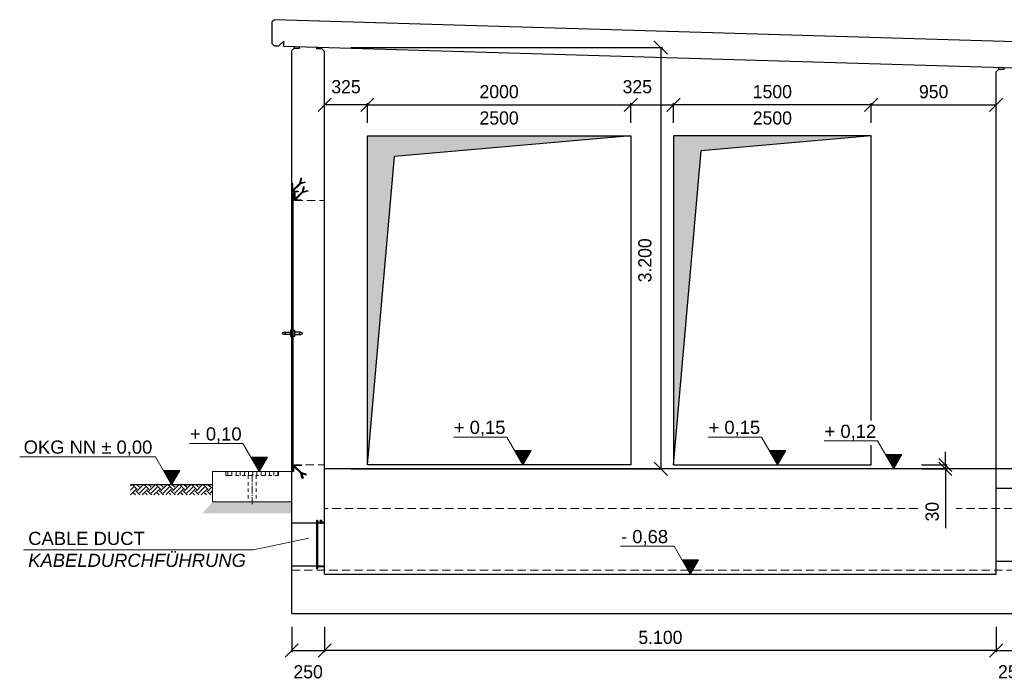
# Model space of a CAD drawing. Header units: millimetres. Extents: x -2065 to 128713, y -54195 to 32418.
# Tile 54 of 61: x 99992 to 107469, y -52146 to -47126. Entities that reach past the tile are written whole.
import ezdxf

# ---------------------------------------------------------------- set-up
doc = ezdxf.new("R2010")
doc.units = ezdxf.units.MM
for name, pattern in [('HIDDEN', [9.525, 6.35, -3.175]), ('JIS_02_1.0', [2, 1, -1]), ('MITTE2', [28.575, 19.05, -3.175, 3.175, -3.175])]:
    doc.linetypes.add(name, pattern=pattern)
doc.layers.add('Bemaßung', color=7, linetype='Continuous', lineweight=9)
doc.layers.add('Beschriftung', color=7, linetype='Continuous')
doc.layers.add('POL_Bema', color=7, linetype='Continuous')
doc.styles.add('LBB3.5M1000', font='isocp.shx', dxfattribs={"height": 3.5})
doc.dimstyles.new('DIN', dxfattribs={"dimtxt": 2.5, "dimasz": 2.5, "dimexe": 1.25, "dimexo": 0.625, "dimtad": 1, "dimtih": 1, "dimdec": 4, "dimdsep": 46, "dimlunit": 6, "dimtxsty": 'Standard', "dimcen": 2.5, "dimadec": 0, "dimazin": 0, "dimtfac": 1, "dimtdec": 4, "dimtmove": 0, "dimatfit": 3, "dimfxl": 0, "dimtvp": 1, "dimtolj": 1, "dimtzin": 0, "dimarcsym": 0})

# ---------------------------------------------------------------- blocks, each defined once
blk = doc.blocks.new('_Oblique')
at = {"layer": 'POL_Bema', "color": 0, "lineweight": -2}
blk.add_line((-0.5, -0.5), (0.5, 0.5), dxfattribs=at)
blk = doc.blocks.new('*D335')
at = {"layer": 'Bemaßung', "color": 0, "lineweight": -2, "transparency": 16777216}
for p, q in [((102507.5, -47338.1), (104872.6, -47338.1)), ((104860.1, -47338.1), (104860.1, -50539.1)), ((102507.5, -50539.1), (104872.6, -50539.1))]:
    blk.add_line(p, q, dxfattribs=at)
at = {"layer": 'DEFPOINTS', "color": 0, "transparency": 16777216}
for p in [(102307.5, -47338.1), (102307.5, -50539.1), (104860.1, -50539.1)]:
    blk.add_point(p, dxfattribs=at)
at = {"layer": 'Bemaßung', "color": 0, "lineweight": -2, "transparency": 16777216, "xscale": 100, "yscale": 100, "zscale": 100}
for p, rotation in [((104860.1, -47338.1), 90), ((104860.1, -50539.1), 270)]:
    blk.add_blockref('_Oblique', p, dxfattribs=dict(at, rotation=rotation))
at = {"layer": 'Bemaßung', "color": 0, "transparency": 16777216, "insert": (104740, -48954.6), "char_height": 100, "attachment_point": 5, "rotation": 90}
blk.add_mtext('\\A1;3.200', dxfattribs=at)
blk = doc.blocks.new('*D343')
at = {"layer": 'Bemaßung', "color": 0, "lineweight": -2, "transparency": 16777216}
for p, q in [((107021.6, -50509.1), (107021.6, -50409.1)), ((106841.3, -50509.1), (107034.1, -50509.1)), ((106841.3, -50539.1), (107034.1, -50539.1)), ((107021.6, -50509.1), (107021.6, -50539.1)), ((107021.6, -50539.1), (107021.6, -50989.1))]:
    blk.add_line(p, q, dxfattribs=at)
at = {"layer": 'DEFPOINTS', "color": 0, "transparency": 16777216}
for p in [(106641.3, -50509.1), (106641.3, -50539.1), (107021.6, -50539.1)]:
    blk.add_point(p, dxfattribs=at)
at = {"layer": 'Bemaßung', "color": 0, "lineweight": -2, "transparency": 16777216, "xscale": 100, "yscale": 100, "zscale": 100}
for p, rotation in [((107021.6, -50509.1), 270), ((107021.6, -50539.1), 90)]:
    blk.add_blockref('_Oblique', p, dxfattribs=dict(at, rotation=rotation))
at = {"layer": 'Bemaßung', "color": 0, "transparency": 16777216, "insert": (106921.6, -50864.1), "char_height": 100, "attachment_point": 5, "rotation": 90}
blk.add_mtext('\\A1;30', dxfattribs=at)
blk = doc.blocks.new('*D344')
at = {"layer": 'Bemaßung', "color": 0, "lineweight": -2, "transparency": 16777216}
for p, q in [((102632.5, -47909.1), (102632.5, -47761)), ((102632.5, -47773.5), (104632.5, -47773.5)), ((104632.5, -47909.1), (104632.5, -47761))]:
    blk.add_line(p, q, dxfattribs=at)
at = {"layer": 'DEFPOINTS', "color": 0, "transparency": 16777216}
for p in [(104632.5, -47773.5), (102632.5, -48009.1), (104632.5, -48009.1)]:
    blk.add_point(p, dxfattribs=at)
at = {"layer": 'Bemaßung', "color": 0, "lineweight": -2, "transparency": 16777216, "xscale": 100, "yscale": 100, "zscale": 100, "rotation": 180}
blk.add_blockref('_Oblique', (102632.5, -47773.5), dxfattribs=at)
at = {"layer": 'Bemaßung', "color": 0, "lineweight": -2, "transparency": 16777216, "xscale": 100, "yscale": 100, "zscale": 100}
blk.add_blockref('_Oblique', (104632.5, -47773.5), dxfattribs=at)
at = {"layer": 'Bemaßung', "color": 0, "transparency": 16777216, "char_height": 100, "attachment_point": 5}
for s, insert in [('\\A1;2000', (103632.5, -47673.5)), ('\\A1;2500', (103632.5, -47873.5))]:
    blk.add_mtext(s, dxfattribs=dict(at, insert=insert))
blk = doc.blocks.new('*D345')
at = {"layer": 'Bemaßung', "color": 0, "lineweight": -2, "transparency": 16777216}
for p, q in [((104957.5, -47909.1), (104957.5, -47761)), ((106457.5, -47773.5), (104957.5, -47773.5)), ((106457.5, -47909.1), (106457.5, -47761))]:
    blk.add_line(p, q, dxfattribs=at)
at = {"layer": 'DEFPOINTS', "color": 0, "transparency": 16777216}
for p in [(104957.5, -47773.5), (104957.5, -48009.1), (106457.5, -48009.1)]:
    blk.add_point(p, dxfattribs=at)
at = {"layer": 'Bemaßung', "color": 0, "lineweight": -2, "transparency": 16777216, "xscale": 100, "yscale": 100, "zscale": 100, "rotation": 180}
blk.add_blockref('_Oblique', (104957.5, -47773.5), dxfattribs=at)
at = {"layer": 'Bemaßung', "color": 0, "lineweight": -2, "transparency": 16777216, "xscale": 100, "yscale": 100, "zscale": 100}
blk.add_blockref('_Oblique', (106457.5, -47773.5), dxfattribs=at)
at = {"layer": 'Bemaßung', "color": 0, "transparency": 16777216, "char_height": 100, "attachment_point": 5}
for s, insert in [('\\A1;1500', (105707.5, -47673.5)), ('\\A1;2500', (105707.5, -47873.5))]:
    blk.add_mtext(s, dxfattribs=dict(at, insert=insert))
blk = doc.blocks.new('*D354')
at = {"layer": 'Bemaßung', "color": 0, "lineweight": -2, "transparency": 16777216}
for p, q in [((102057.5, -51739.1), (102057.5, -51932.1)), ((102307.5, -51739.1), (102307.5, -51932.1)), ((102057.5, -51919.6), (102307.5, -51919.6))]:
    blk.add_line(p, q, dxfattribs=at)
at = {"layer": 'DEFPOINTS', "color": 0, "transparency": 16777216}
for p in [(102057.5, -51639.1), (102307.5, -51639.1), (102307.5, -51919.6)]:
    blk.add_point(p, dxfattribs=at)
at = {"layer": 'Bemaßung', "color": 0, "lineweight": -2, "transparency": 16777216, "xscale": 100, "yscale": 100, "zscale": 100, "rotation": 180}
blk.add_blockref('_Oblique', (102057.5, -51919.6), dxfattribs=at)
at = {"layer": 'Bemaßung', "color": 0, "lineweight": -2, "transparency": 16777216, "xscale": 100, "yscale": 100, "zscale": 100}
blk.add_blockref('_Oblique', (102307.5, -51919.6), dxfattribs=at)
at = {"layer": 'Bemaßung', "color": 0, "transparency": 16777216, "insert": (102182.5, -52081.3), "char_height": 100, "attachment_point": 5}
blk.add_mtext('\\A1;250', dxfattribs=at)
blk = doc.blocks.new('*D355')
at = {"layer": 'Bemaßung', "color": 0, "lineweight": -2, "transparency": 16777216}
for p, q in [((102307.5, -51739.1), (102307.5, -51932.1)), ((107407.5, -51739.1), (107407.5, -51932.1)), ((107407.5, -51919.6), (102307.5, -51919.6))]:
    blk.add_line(p, q, dxfattribs=at)
at = {"layer": 'DEFPOINTS', "color": 0, "transparency": 16777216}
for p in [(102307.5, -51639.1), (107407.5, -51639.1), (102307.5, -51919.6)]:
    blk.add_point(p, dxfattribs=at)
at = {"layer": 'Bemaßung', "color": 0, "lineweight": -2, "transparency": 16777216, "xscale": 100, "yscale": 100, "zscale": 100, "rotation": 180}
blk.add_blockref('_Oblique', (102307.5, -51919.6), dxfattribs=at)
at = {"layer": 'Bemaßung', "color": 0, "lineweight": -2, "transparency": 16777216, "xscale": 100, "yscale": 100, "zscale": 100}
blk.add_blockref('_Oblique', (107407.5, -51919.6), dxfattribs=at)
at = {"layer": 'Bemaßung', "color": 0, "transparency": 16777216, "insert": (104857.5, -51819.6), "char_height": 100, "attachment_point": 5}
blk.add_mtext('\\A1;5.100', dxfattribs=at)
blk = doc.blocks.new('*D356')
at = {"layer": 'Bemaßung', "color": 0, "lineweight": -2, "transparency": 16777216}
for p, q in [((107407.5, -51739.1), (107407.5, -51932.1)), ((107657.5, -51739.1), (107657.5, -51932.1)), ((107407.5, -51919.6), (107657.5, -51919.6))]:
    blk.add_line(p, q, dxfattribs=at)
at = {"layer": 'DEFPOINTS', "color": 0, "transparency": 16777216}
for p in [(107407.5, -51639.1), (107657.5, -51639.1), (107657.5, -51919.6)]:
    blk.add_point(p, dxfattribs=at)
at = {"layer": 'Bemaßung', "color": 0, "lineweight": -2, "transparency": 16777216, "xscale": 100, "yscale": 100, "zscale": 100, "rotation": 180}
blk.add_blockref('_Oblique', (107407.5, -51919.6), dxfattribs=at)
at = {"layer": 'Bemaßung', "color": 0, "lineweight": -2, "transparency": 16777216, "xscale": 100, "yscale": 100, "zscale": 100}
blk.add_blockref('_Oblique', (107657.5, -51919.6), dxfattribs=at)
at = {"layer": 'Bemaßung', "color": 0, "transparency": 16777216, "insert": (107532.5, -52081.3), "char_height": 100, "attachment_point": 5}
blk.add_mtext('\\A1;250', dxfattribs=at)
blk = doc.blocks.new('*D520')
at = {"layer": 'Bemaßung', "color": 0, "lineweight": -2, "transparency": 16777216}
for p, q in [((104632.5, -47909.1), (104632.5, -47761)), ((104632.5, -47773.5), (104957.5, -47773.5)), ((104957.5, -47909.1), (104957.5, -47761))]:
    blk.add_line(p, q, dxfattribs=at)
at = {"layer": 'DEFPOINTS', "color": 0, "transparency": 16777216}
for p in [(104957.5, -47773.5), (104632.5, -48009.1), (104957.5, -48009.1)]:
    blk.add_point(p, dxfattribs=at)
at = {"layer": 'Bemaßung', "color": 0, "lineweight": -2, "transparency": 16777216, "xscale": 100, "yscale": 100, "zscale": 100, "rotation": 180}
blk.add_blockref('_Oblique', (104632.5, -47773.5), dxfattribs=at)
at = {"layer": 'Bemaßung', "color": 0, "lineweight": -2, "transparency": 16777216, "xscale": 100, "yscale": 100, "zscale": 100}
blk.add_blockref('_Oblique', (104957.5, -47773.5), dxfattribs=at)
at = {"layer": 'Bemaßung', "color": 0, "transparency": 16777216, "insert": (104682.1, -47636), "char_height": 100, "attachment_point": 5}
blk.add_mtext('\\A1;325', dxfattribs=at)
blk = doc.blocks.new('*D521')
at = {"layer": 'Bemaßung', "color": 0, "lineweight": -2, "transparency": 16777216}
for p, q in [((102307.5, -47827), (102307.5, -47761)), ((102632.5, -47773.5), (102307.5, -47773.5)), ((102632.5, -47909.1), (102632.5, -47761))]:
    blk.add_line(p, q, dxfattribs=at)
at = {"layer": 'DEFPOINTS', "color": 0, "transparency": 16777216}
for p in [(102307.5, -47773.5), (102307.5, -47927), (102632.5, -48009.1)]:
    blk.add_point(p, dxfattribs=at)
at = {"layer": 'Bemaßung', "color": 0, "lineweight": -2, "transparency": 16777216, "xscale": 100, "yscale": 100, "zscale": 100, "rotation": 180}
blk.add_blockref('_Oblique', (102307.5, -47773.5), dxfattribs=at)
at = {"layer": 'Bemaßung', "color": 0, "lineweight": -2, "transparency": 16777216, "xscale": 100, "yscale": 100, "zscale": 100}
blk.add_blockref('_Oblique', (102632.5, -47773.5), dxfattribs=at)
at = {"layer": 'Bemaßung', "color": 0, "transparency": 16777216, "insert": (102470, -47636), "char_height": 100, "attachment_point": 5}
blk.add_mtext('\\A1;325', dxfattribs=at)
blk = doc.blocks.new('*D522')
at = {"layer": 'Bemaßung', "color": 0, "lineweight": -2, "transparency": 16777216}
for p, q in [((106457.5, -47909.1), (106457.5, -47761)), ((106457.5, -47773.5), (107407.5, -47773.5)), ((107407.5, -47827), (107407.5, -47761))]:
    blk.add_line(p, q, dxfattribs=at)
at = {"layer": 'DEFPOINTS', "color": 0, "transparency": 16777216}
for p in [(107407.5, -47773.5), (107407.5, -47927), (106457.5, -48009.1)]:
    blk.add_point(p, dxfattribs=at)
at = {"layer": 'Bemaßung', "color": 0, "lineweight": -2, "transparency": 16777216, "xscale": 100, "yscale": 100, "zscale": 100, "rotation": 180}
blk.add_blockref('_Oblique', (106457.5, -47773.5), dxfattribs=at)
at = {"layer": 'Bemaßung', "color": 0, "lineweight": -2, "transparency": 16777216, "xscale": 100, "yscale": 100, "zscale": 100}
blk.add_blockref('_Oblique', (107407.5, -47773.5), dxfattribs=at)
at = {"layer": 'Bemaßung', "color": 0, "transparency": 16777216, "insert": (106932.5, -47673.5), "char_height": 100, "attachment_point": 5}
blk.add_mtext('\\A1;950', dxfattribs=at)

msp = doc.modelspace()

# ---------------------------------------------------------------- hatches: boundary and pattern name
h = msp.add_hatch(color=256)
h.dxf.hatch_style = 1
h.paths.add_polyline_path([(104632.47891, -48009.14255), (102632.47891, -48009.14255), (102632.47891, -50509.14255), (102837.46103, -48166.18627)])
h = msp.add_hatch(color=256)
h.dxf.hatch_style = 1
h.paths.add_polyline_path([(105166.31768, -48122.10452), (106457.47891, -48009.14255), (104957.47891, -48009.14255), (104957.47891, -50509.14255)])
at = {"lineweight": 5}
h = msp.add_hatch(dxfattribs=at)
h.set_pattern_fill('ANSI31', color=256)
h.set_pattern_definition([(45, (113380.1718, -54167.9128), (-2.245064, 2.245064), [])])
edge = h.paths.add_edge_path()
edge.add_line((102107.47891, -48434.14255), (102057.47891, -48434.14255))
edge.add_line((102057.47891, -48434.14255), (102057.47891, -48369.14255))
edge.add_line((102057.47891, -48369.14255), (102059.97891, -48369.14255))
edge.add_arc((102059.97891, -48371.64255), 2.5, 0, 90, ccw=False)
edge.add_line((102062.47891, -48371.64255), (102062.47891, -48424.14255))
edge.add_arc((102067.47891, -48424.14255), 5, 180, 270)
edge.add_line((102067.47891, -48429.14255), (102104.97891, -48429.14255))
edge.add_arc((102104.97891, -48431.64255), 2.5, 0, 90, ccw=False)
edge.add_line((102107.47891, -48431.64255), (102107.47891, -48434.14255))
h = msp.add_hatch(dxfattribs=at)
h.set_pattern_fill('ANSI31', color=256)
h.set_pattern_definition([(45, (102057.479, -20932.307), (-2.24506403, 2.24506403), [])])
h.paths.add_polyline_path([(102067.47891, -50544.14255), (102057.47891, -50544.14255), (102057.47891, -48444.14255), (102067.47891, -48444.14255)])
h = msp.add_hatch(dxfattribs=at)
h.set_pattern_fill('ANSI31', color=256, scale=0.5)
h.set_pattern_definition([(45, (113906.4077, -32962.9177), (-1.12253202, 1.12253202), [])])
h.paths.add_polyline_path([(102071.47891, -48434.14255), (102071.47891, -48454.14255), (102073.47891, -48454.14255), (102073.47891, -48434.14255)])
h = msp.add_hatch(dxfattribs=at)
h.set_pattern_fill('ANSI31', color=256, angle=90)
h.set_pattern_definition([(135, (113380.1718, -54167.9128), (-2.245064, -2.245064), [])])
edge = h.paths.add_edge_path()
edge.add_line((102127.47891, -48499.14255), (102077.47891, -48499.14255))
edge.add_line((102077.47891, -48499.14255), (102077.47891, -48434.14255))
edge.add_line((102077.47891, -48434.14255), (102079.97891, -48434.14255))
edge.add_arc((102079.97891, -48436.64255), 2.5, 0, 90, ccw=False)
edge.add_line((102082.47891, -48436.64255), (102082.47891, -48489.14255))
edge.add_arc((102087.47891, -48489.14255), 5, 180, 270)
edge.add_line((102087.47891, -48494.14255), (102124.97891, -48494.14255))
edge.add_arc((102124.97891, -48496.64255), 2.5, 0, 90, ccw=False)
edge.add_line((102127.47891, -48496.64255), (102127.47891, -48499.14255))
h = msp.add_hatch(dxfattribs=at)
h.set_pattern_fill('ANSI31', color=256, angle=90)
h.set_pattern_definition([(135, (113380.1718, -54167.9128), (-2.245064, -2.245064), [])])
edge = h.paths.add_edge_path()
edge.add_line((102067.47891, -50559.14255), (102067.47891, -50509.14255))
edge.add_line((102067.47891, -50509.14255), (102132.47891, -50509.14255))
edge.add_line((102132.47891, -50509.14255), (102132.47891, -50511.64255))
edge.add_arc((102129.97891, -50511.64255), 2.5, -90, 0, ccw=False)
edge.add_line((102129.97891, -50514.14255), (102077.47891, -50514.14255))
edge.add_arc((102077.47891, -50519.14255), 5, 90, 180)
edge.add_line((102072.47891, -50519.14255), (102072.47891, -50556.64255))
edge.add_arc((102069.97891, -50556.64255), 2.5, 270, 360, ccw=False)
edge.add_line((102069.97891, -50559.14255), (102067.47891, -50559.14255))
at = {"linetype": 'JIS_02_1.0', "lineweight": 5, "ltscale": 25}
h = msp.add_hatch(dxfattribs=at)
h.set_pattern_fill('ANSI31', color=256, scale=10, angle=45)
h.set_pattern_definition([(90, (114557.48, -50574.143), (-31.75, 5e-15), [])])
h.paths.add_polyline_path([(101956.47891, -50589.14255), (101558.47891, -50589.14255), (101558.47891, -50559.14255), (101956.47891, -50559.14255)])
h = msp.add_hatch()
h.set_pattern_fill('EARTH', color=256, scale=10, angle=45)
h.set_pattern_definition([(45, (101457.48, -26582.83), (7e-15, 89.80256), [63.5, -63.5]), (45, (101440.64, -26565.99), (7e-15, 89.80256), [63.5, -63.5]), (45, (101423.8, -26549.15), (7e-15, 89.80256), [63.5, -63.5]), (135, (101423.8, -26537.926), (-89.80256, 7e-15), [63.5, -63.5]), (135, (101440.64, -26521.09), (-89.80256, 7e-15), [63.5, -63.5]), (135, (101457.48, -26504.25), (-89.80256, 7e-15), [63.5, -63.5])])
h.paths.add_polyline_path([(101457.47891, -50659.14255), (100833.49046, -50659.14255), (100833.49046, -50736.48562), (101457.47891, -50736.48562)])
at = {"layer": 'Bemaßung', "lineweight": 5}
h = msp.add_hatch(dxfattribs=at)
h.set_pattern_fill('GRAVEL', color=256)
h.set_pattern_definition([(228.0127875, (113025.767, -24805.4278), (-203.20000002, -228.59999999), [3.417214, -338.304836]), (184.969741, (113023.4809, -24807.9678), (304.79999988, 25.400001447), [5.864047, -580.54049]), (132.510447, (113017.6389, -24808.4758), (254.00000011, -279.3999999), [4.134815, -409.347228]), (267.273689, (113007.7329, -24814.8258), (25.400000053, 507.999999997), [5.340045, -528.664374]), (292.833654, (113007.4789, -24820.1598), (-127.00000001, 304.799999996), [5.236337, -518.398077]), (357.273689, (113009.5109, -24824.9858), (-507.999999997, 25.400000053), [5.340045, -528.664374]), (37.6942405, (113014.8449, -24825.2398), (-330.199999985, -254.00000002), [7.061937, -699.131153]), (72.2553284, (113020.4329, -24820.9218), (177.800000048, 558.799999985), [6.667195, -660.052566]), (121.4295656, (113022.4649, -24814.5718), (-203.20000003, 330.19999998), [5.35813, -530.455457]), (175.236358, (113019.671, -24809.9998), (279.4, -25.40000004), [6.117133, -299.73937]), (222.3974378, (113013.5749, -24809.4918), (-304.79999999, -279.40000001), [7.91078, -783.167725]), (138.814075, (113032.879, -24815.0798), (-177.79999999, 152.40000001), [2.700045, -267.305658]), (171.4692344, (113030.8469, -24813.3018), (330.20000001, -50.79999994), [5.13682, -508.54639]), (225, (113025.767, -24812.54), (-4e-15, -25.4), [3.592093, -32.32893]), (203.19859, (113023.989, -24809.4918), (127, 50.8), [1.934413, -191.506224]), (291.80141, (113022.211, -24810.254), (-25.4, 76.2), [2.735656, -134.04753]), (30.963757, (113023.227, -24812.7938), (76.2, 50.8), [4.443197, -143.662982]), (161.56505, (113027.037, -24810.508), (50.8, -25.4), [3.212871, -77.108981]), (16.3895403, (113007.4789, -24810.2538), (254, 76.2), [4.50088, -445.588267]), (70.346176, (113011.7969, -24808.9838), (-101.60000001, -279.4), [3.77599, -373.822157]), (293.19859, (113027.037, -24805.4278), (-50.8, 127), [3.8688, -189.571836]), (343.6104597, (113028.5609, -24808.9838), (-254.000000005, 76.19999998), [4.50088, -445.588267]), (339.443955, (113007.479, -24826.0018), (-127, 50.8), [4.340352, -212.677343]), (294.7751406, (113011.543, -24827.5258), (-127.00000015, 279.39999993), [3.636721, -360.035934]), (66.80141, (113027.291, -24830.8278), (50.8, 127), [3.8688, -189.571836]), (17.3540246, (113028.8149, -24827.2718), (-330.19999999, -101.60000002), [4.257827, -421.52376]), (69.443955, (113014.845, -24830.8278), (-50.8, -127), [2.170176, -214.84752]), (101.309932, (113025.767, -24830.828), (-25.4, 101.6), [1.295146, -128.21995]), (165.963757, (113025.513, -24829.558), (76.2, -25.4), [5.236337, -99.490546]), (186.009006, (113020.4329, -24828.2878), (254, 25.400000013), [4.85267, -480.413649]), (303.690068, (113023.227, -24815.08), (-25.4, 50.8), [3.663239, -87.917764]), (353.1572266, (113025.2589, -24818.1278), (431.800000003, -50.799999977), [6.395568, -633.16009]), (60.945396, (113031.609, -24818.8898), (-101.6, -177.8), [2.615082, -258.893923]), (90, (113032.88, -24816.604), (-25.4, 25.4), [1.524, -23.876]), (120.256437, (113019.925, -24827.5258), (101.59999999, -177.80000001), [3.52867, -349.339408]), (48.0127875, (113018.147, -24824.4778), (203.20000002, 228.59999999), [6.834429, -334.887622]), (0, (113022.72, -24819.398), (25.4, 25.4), [6.604, -18.796]), (325.3048465, (113029.3229, -24819.3978), (254.0000001, -177.79999986), [4.016096, -397.593167]), (254.054604, (113032.625, -24821.6838), (-25.4, -101.6), [3.69829, -181.2165]), (207.6459754, (113031.6089, -24825.2398), (-482.600000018, -253.999999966), [6.02145, -596.124644]), (175.4260787, (113026.2749, -24828.0338), (-330.2, 25.4), [6.370295, -630.658465])])
h.paths.add_polyline_path([(101457.47891, -50789.14255), (101380.14041, -50876.17145), (102057.47891, -50876.17145), (102057.47891, -50789.14255)])
at = {"layer": 'Beschriftung', "lineweight": 5}
h = msp.add_hatch(dxfattribs=at)
h.set_pattern_fill('LINE', color=256, scale=2)
h.set_pattern_definition([(0, (101560.082, -18315.997), (0, 6.35), [])])
h.paths.add_polyline_path([(101810.08199, -50559.14255), (101747.38842, -50450.55412), (101872.77555, -50450.55412)])
h = msp.add_hatch(dxfattribs=at)
h.set_pattern_fill('LINE', color=256, scale=2)
h.set_pattern_definition([(0, (103563.888, -18265.997), (0, 6.35), [])])
h.paths.add_polyline_path([(103813.88794, -50509.14255), (103751.19437, -50400.55412), (103876.5815, -50400.55412)])
h = msp.add_hatch(dxfattribs=at)
h.set_pattern_fill('LINE', color=256, scale=2)
h.set_pattern_definition([(0, (105497.813, -18265.997), (0, 6.35), [])])
h.paths.add_polyline_path([(105747.81316, -50509.14255), (105685.1196, -50400.55412), (105810.50672, -50400.55412)])
h = msp.add_hatch(dxfattribs=at)
h.set_pattern_fill('LINE', color=256, scale=2)
h.set_pattern_definition([(0, (106378.926, -18295.997), (0, 6.35), [])])
h.paths.add_polyline_path([(106628.92597, -50539.14255), (106566.23241, -50430.55412), (106691.61953, -50430.55412)])
h = msp.add_hatch(dxfattribs=at)
h.set_pattern_fill('LINE', color=256, scale=2)
h.set_pattern_definition([(0, (114919.473, -18415.997), (0, 6.35), [])])
h.paths.add_polyline_path([(101145.48468, -50659.14255), (101208.17825, -50550.55412), (101082.79112, -50550.55412)])
h = msp.add_hatch(dxfattribs=at)
h.set_pattern_fill('LINE', color=256, scale=2)
h.set_pattern_definition([(0, (104833.519, -19095.997), (0, 6.35), [])])
h.paths.add_polyline_path([(105083.51908, -51339.14255), (105020.82551, -51230.55412), (105146.21264, -51230.55412)])

# ---------------------------------------------------------------- linework, layer by layer
for p, q in [((101927.53737, -47126.00626), (101907.54637, -47145.40653)), ((101907.54637, -47145.40653), (101907.54637, -47306.14458)), ((114387.42045, -47499.80276), (101927.53737, -47126.00626)), ((101907.54637, -47306.14458), (101927.53737, -47326.74431)), ((101957.47891, -47327.64255), (101927.53737, -47326.74431)), ((101997.47891, -47288.84255), (101957.47891, -47327.64255)), ((101997.47891, -47328.84255), (101997.47891, -47288.84255)), ((114317.47891, -47698.44255), (101997.47891, -47328.84255)), ((102077.46992, -47341.24228), (102057.47891, -47360.64255)), ((102057.47891, -51639.14255), (102057.47891, -47360.64255)), ((102077.46992, -47341.24228), (102077.76965, -47331.25128)), ((102077.46992, -47341.24228), (102117.45193, -47342.44174)), ((102117.45193, -47342.44174), (102117.75166, -47332.45074)), ((102247.50589, -47346.34336), (102247.80563, -47336.35236)), ((102287.48791, -47347.54282), (102247.50589, -47346.34336)), ((102287.48791, -47347.54282), (102287.78764, -47337.55182)), ((102307.47891, -47368.14255), (102287.48791, -47347.54282)), ((102307.47891, -51339.14255), (102307.47891, -47368.14255)), ((107427.46992, -47501.74228), (107407.47891, -47521.14255)), ((107407.47891, -51339.14255), (107407.47891, -47521.14255)), ((107427.46992, -47501.74228), (107427.76965, -47491.75128)), ((107427.46992, -47501.74228), (107467.45193, -47502.94174)), ((107467.45193, -47502.94174), (107467.75166, -47492.95074)), ((104632.47891, -48009.14255), (102837.46103, -48166.18627)), ((106457.47891, -48009.14255), (105166.31768, -48122.10452)), ((104957.47891, -50509.14255), (105166.31768, -48122.10452)), ((102632.47891, -50509.14255), (102837.46103, -48166.18627)), ((109157.47891, -50539.14255), (102307.47891, -50539.14255)), ((102057.47891, -50559.14255), (102067.47891, -50559.14255)), ((101457.47891, -50659.14255), (100833.49046, -50659.14255)), ((102307.47891, -51339.14255), (107407.47891, -51339.14255)), ((102057.47891, -51639.14255), (114257.47891, -51639.14255))]:
    msp.add_line(p, q)
at = {"lineweight": 50}
for p, q in [((102071.42153, -48444.14255), (102071.42153, -48454.14255)), ((102073.62402, -48454.14255), (102077.41663, -48454.14255))]:
    msp.add_line(p, q, dxfattribs=at)
at = {"linetype": 'HIDDEN', "lineweight": 18, "ltscale": 10}
for p, q in [((102077.47891, -48499.14255), (102307.47891, -48499.14255)), ((102067.47891, -50509.14255), (102307.47891, -50509.14255)), ((106811.00898, -50839.14255), (102307.47891, -50839.14255)), ((114007.47891, -50839.14255), (107104.3036, -50839.14255)), ((102057.47891, -51309.14255), (114257.47891, -51309.14255))]:
    msp.add_line(p, q, dxfattribs=at)
at = {"linetype": 'JIS_02_1.0', "lineweight": 5, "ltscale": 25}
for p, q in [((101557.47891, -50559.14255), (101557.47891, -50589.14255)), ((101557.47891, -50589.14255), (101587.47891, -50589.14255)), ((101727.32891, -50589.14255), (101727.32891, -50789.14255)), ((101787.62891, -50589.14255), (101787.62891, -50789.14255)), ((101957.47891, -50589.14255), (101927.47891, -50589.14255)), ((101957.47891, -50559.14255), (101957.47891, -50589.14255))]:
    msp.add_line(p, q, dxfattribs=at)
at = {"linetype": 'MITTE2', "lineweight": 5, "ltscale": 3}
msp.add_line((101757.47891, -50583.02449), (101757.47891, -50808.15975), dxfattribs=at)
at = {"lineweight": 5}
for p, q in [((102273.37072, -50949.14255), (102273.37072, -50953.42974)), ((102273.37072, -50949.14255), (102286.5871, -50949.14255)), ((102274.52871, -50954.03763), (102273.37072, -50953.42974)), ((102274.52856, -50954.03751), (102285.42987, -50954.03751)), ((102274.73352, -50929.08761), (102274.73352, -50944.14255)), ((102283.97431, -50927.83761), (102275.98352, -50927.83761)), ((102276.48517, -50931.64255), (102277.35697, -50931.13922)), ((102276.48517, -50949.14255), (102276.48517, -50931.64255)), ((102276.48517, -50931.64255), (102283.47265, -50931.64255)), ((102276.86712, -50949.14255), (102276.86712, -50953.33857)), ((102279.97891, -50929.02892), (102277.35697, -50930.5427)), ((102277.35697, -50930.5427), (102277.35697, -50949.14255)), ((102277.35697, -50931.13922), (102282.60086, -50931.13922)), ((102279.97891, -50929.02892), (102282.60086, -50930.5427)), ((102282.60086, -50930.5427), (102282.60086, -50949.14255)), ((102283.47265, -50931.64255), (102282.60086, -50931.13922)), ((102283.09071, -50949.14255), (102283.09071, -50953.33857)), ((102283.47265, -50949.14255), (102283.47265, -50931.64255)), ((102285.22431, -50944.14255), (102285.22431, -50929.08761)), ((102285.42982, -50954.03763), (102286.5871, -50953.43008)), ((102286.5871, -50949.14255), (102286.5871, -50953.43008))]:
    msp.add_line(p, q, dxfattribs=at)
at = {"linetype": 'MITTE2', "lineweight": 18, "ltscale": 0.2}
msp.add_line((102279.97891, -50925.8549), (102279.97891, -50955.91217), dxfattribs=at)
for points in [[(102632.47891, -48009.14255), (104632.47891, -48009.14255), (104632.47891, -50509.14255), (102632.47891, -50509.14255)], [(102067.47891, -50544.14255), (102057.47891, -50544.14255), (102057.47891, -48444.14255), (102067.47891, -48444.14255)], [(102071.47891, -48434.14255), (102071.47891, -48454.14255), (102073.47891, -48454.14255), (102073.47891, -48434.14255)], [(102047.68573, -49534.14255), (102057.68573, -49534.14255), (102057.68573, -49484.14255), (102047.68573, -49484.14255)], [(102077.68573, -49534.14255), (102067.68573, -49534.14255), (102067.68573, -49484.14255), (102077.68573, -49484.14255)], [(102252.47891, -51299.14255), (102247.47891, -51299.14255), (102247.47891, -50929.14255), (102252.47891, -50929.14255)]]:
    msp.add_lwpolyline(points, close=True)
for points in [[(106457.47891, -50171.11484), (106457.47891, -48009.14255), (104957.47891, -48009.14255), (104957.47891, -50509.14255), (106457.47891, -50509.14255), (106457.47891, -50358.33329)], [(102123.20165, -48372.66246), (102066.0647, -48429.79941), (102061.82206, -48425.55677), (102117.8222, -48369.55663)], [(102123.20165, -48372.66246), (102133.76246, -48333.24897), (102127.96691, -48331.69605), (102117.8222, -48369.55663)], [(102124.75456, -48366.8669), (102158.3725, -48357.85901), (102159.92541, -48363.65456), (102122.06484, -48373.79927)], [(102143.20165, -48437.66246), (102086.0647, -48494.79941), (102081.82206, -48490.55677), (102137.8222, -48434.55663)], [(102143.20165, -48437.66246), (102153.76246, -48398.24897), (102147.96691, -48396.69605), (102137.8222, -48434.55663)], [(102144.75456, -48431.8669), (102178.3725, -48422.85901), (102179.92541, -48428.65456), (102142.06484, -48438.79927)], [(101997.68573, -49499.14255), (102047.68573, -49499.14255), (102047.68573, -49519.14255), (101997.68573, -49519.14255)], [(102127.68573, -49499.14255), (102077.68573, -49499.14255), (102077.68573, -49519.14255), (102127.68573, -49519.14255)], [(102128.95901, -50574.86529), (102071.82206, -50517.72834), (102076.0647, -50513.4857), (102132.06484, -50569.48584)], [(102134.75456, -50576.4182), (102143.76246, -50610.03614), (102137.96691, -50611.58905), (102127.8222, -50573.72848)], [(102128.95901, -50574.86529), (102168.3725, -50585.4261), (102169.92541, -50579.63055), (102132.06484, -50569.48584)], [(107657.47891, -50689.14255), (107407.47891, -50689.14255)], [(102057.47891, -50949.14255), (102247.47891, -50949.14255)], [(102252.47891, -50944.14255), (102307.47891, -50944.14255)], [(102252.47891, -50949.14255), (102307.47891, -50949.14255)], [(102247.47891, -51279.14255), (102057.47891, -51279.14255)], [(102307.47891, -51279.14255), (102252.47891, -51279.14255)], [(102307.47891, -51284.14255), (102252.47891, -51284.14255)], [(107407.47891, -51239.14255), (107657.47891, -51239.14255)]]:
    msp.add_lwpolyline(points)
for points in [[(102107.47891, -48434.14255), (102057.47891, -48434.14255), (102057.47891, -48369.14255), (102059.97891, -48369.14255, -0.4142135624), (102062.47891, -48371.64255), (102062.47891, -48424.14255, 0.4142135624), (102067.47891, -48429.14255), (102104.97891, -48429.14255, -0.4142135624), (102107.47891, -48431.64255)], [(102127.47891, -48499.14255), (102077.47891, -48499.14255), (102077.47891, -48434.14255), (102079.97891, -48434.14255, -0.4142135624), (102082.47891, -48436.64255), (102082.47891, -48489.14255, 0.4142135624), (102087.47891, -48494.14255), (102124.97891, -48494.14255, -0.4142135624), (102127.47891, -48496.64255)], [(102067.47891, -50559.14255), (102067.47891, -50509.14255), (102132.47891, -50509.14255), (102132.47891, -50511.64255, -0.4142135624), (102129.97891, -50514.14255), (102077.47891, -50514.14255, 0.4142135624), (102072.47891, -50519.14255), (102072.47891, -50556.64255, -0.4142135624), (102069.97891, -50559.14255)]]:
    msp.add_lwpolyline(points, format="xyb", close=True)
at = {"lineweight": 50}
msp.add_lwpolyline([(102073.47891, -48444.14255), (102077.41663, -48444.14255), (102077.41663, -48458.77529), (102073.47891, -48458.77529)], dxfattribs=at)
at = {"lineweight": 5}
msp.add_lwpolyline([(102057.47891, -50789.14255), (101457.47891, -50789.14255), (101457.47891, -50559.14255), (102057.47891, -50559.14255)], close=True, dxfattribs=at)
at = {"linetype": 'JIS_02_1.0', "lineweight": 5, "ltscale": 25}
msp.add_lwpolyline([(101956.47891, -50589.14255), (101558.47891, -50589.14255), (101558.47891, -50559.14255), (101956.47891, -50559.14255)], close=True, dxfattribs=at)
for centre in [(101997.68573, -49509.14255), (102127.68573, -49509.14255)]:
    msp.add_circle(centre, 10)
at = {"lineweight": 5}
for centre, radius, start, end in [((102275.11892, -50951.4306), 2.58733, 227.503066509, 312.50257014), ((102275.98352, -50929.08761), 1.25, 90, 180), ((102279.97891, -50947.07618), 6.99279, 243.575068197, 296.424924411), ((102284.8396, -50951.4306), 2.58733, 227.497459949, 312.4969635), ((102283.97431, -50929.08761), 1.25, 0, 90)]:
    msp.add_arc(centre, radius, start, end, dxfattribs=at)
at = {"lineweight": 50}
msp.add_spline([(102071.42153, -48449.14255), (102068.69729, -48449.56373), (102067.98754, -48451.16127), (102067.5661, -48453.49104), (102068.00971, -48455.13297), (102069.54016, -48457.30739), (102071.78036, -48457.08545), (102073.13335, -48455.57668), (102073.66569, -48453.93475), (102073.59913, -48448.52095), (102073.51039, -48444.12773)], degree=3, dxfattribs=at)
at = {"layer": 'Beschriftung', "lineweight": 5}
for p, q in [((103691.35611, -50296.9112), (103285.77046, -50296.9112)), ((103813.88794, -50509.14255), (103691.35611, -50296.9112)), ((105625.28133, -50296.9112), (105219.69568, -50296.9112)), ((105747.81316, -50509.14255), (105625.28133, -50296.9112)), ((101687.55016, -50346.9112), (101281.96451, -50346.9112)), ((101810.08199, -50559.14255), (101687.55016, -50346.9112)), ((106506.39415, -50326.9112), (106100.80849, -50326.9112)), ((106628.92597, -50539.14255), (106506.39415, -50326.9112)), ((101022.95286, -50446.9112), (99992.0996, -50446.9112)), ((101145.48468, -50659.14255), (101022.95286, -50446.9112)), ((101747.38842, -50450.55412), (101872.77555, -50450.55412)), ((101872.77555, -50450.55412), (101810.08199, -50559.14255)), ((103751.19437, -50400.55412), (103876.5815, -50400.55412)), ((103876.5815, -50400.55412), (103813.88794, -50509.14255)), ((105685.1196, -50400.55412), (105810.50672, -50400.55412)), ((105810.50672, -50400.55412), (105747.81316, -50509.14255)), ((106566.23241, -50430.55412), (106691.61953, -50430.55412)), ((106691.61953, -50430.55412), (106628.92597, -50539.14255)), ((101082.79112, -50550.55412), (101208.17825, -50550.55412)), ((101208.17825, -50550.55412), (101145.48468, -50659.14255)), ((101766.60726, -51154.93813), (102187.86348, -51065.96425)), ((104960.98725, -51126.9112), (104555.4016, -51126.9112)), ((105083.51908, -51339.14255), (104960.98725, -51126.9112)), ((100020.10303, -51154.93813), (101766.60726, -51154.93813)), ((105020.82551, -51230.55412), (105146.21264, -51230.55412)), ((105146.21264, -51230.55412), (105083.51908, -51339.14255))]:
    msp.add_line(p, q, dxfattribs=at)

# ---------------------------------------------------------------- texts
at = {"layer": 'Beschriftung', "char_height": 100, "attachment_point": 1, "style": 'LBB3.5M1000'}
for s, width, insert in [('{\\fArial|b0|i0|c0|p34;+ 0,10}', 884.5236077, (101285.02025, -50223.44599)), ('{\\fArial|b0|i0|c0|p34;+ 0,15}', 884.5236077, (103288.8262, -50173.44599)), ('{\\fArial|b0|i0|c0|p34;+ 0,15}', 884.5236077, (105222.75143, -50173.44599)), ('{\\fArial|b0|i0|c0|p34;+ 0,12}', 884.5236077, (106103.86424, -50203.44599)), ('{\\fArial|b0|i0|c0|p34;OKG NN %%P 0,00}', 993.9631465, (100022.09791, -50323.44599)), ('{\\fArial|b0|i0|c0|p34;CABLE DUCT\\P\\fArial|b0|i1|c0|p34;KABELDURCHFÜHRUNG}', 1678.6331875, (100056.76453, -51017.28746)), ('{\\fArial|b0|i0|c0|p34;- 0,68}', 884.5236077, (104558.45735, -51003.44599))]:
    msp.add_mtext_dynamic_manual_height_columns(s, width=width, gutter_width=17.5, heights=[0], dxfattribs=dict(at, insert=insert))

# ---------------------------------------------------------------- dimensions: what is measured, and where the dimension line sits
at = {"layer": 'Bemaßung'}
dim = msp.add_linear_dim(base=(104860.0782, -50539.14255), p1=(102307.47891, -47338.14255), p2=(102307.47891, -50539.14255), angle=90, text='3.200', dimstyle='DIN', override={"dimscale": 10, "dimtxt": 10, "dimasz": 10, "dimexo": 20, "dimgap": 5, "dimdec": 2, "dimblk1": 'Oblique', "dimblk2": 'Oblique', "dimsah": 1, "dimtdec": 2, "dimtmove": 2}, dxfattribs=at)
dim.commit()
dim.dimension.update_dxf_attribs({"geometry": '*D335', "text_midpoint": (104739.95994, -48954.64255), "dimtype": 160})
for base, p1, p2, picture, middle in [((102307.47891, -47773.49194), (102632.47891, -48009.14255), (102307.47891, -47926.97505), '*D521', (102469.97891, -47635.99194)), ((107407.47891, -47773.49194), (106457.47891, -48009.14255), (107407.47891, -47926.97505), '*D522', (106932.47891, -47673.49194)), ((102307.47891, -51919.64109), (107407.47891, -51639.14255), (102307.47891, -51639.14255), '*D355', (104857.47891, -51819.64109))]:
    dim = msp.add_linear_dim(base=base, p1=p1, p2=p2, dimstyle='DIN', override={"dimscale": 10, "dimtxt": 10, "dimasz": 10, "dimexo": 10, "dimgap": 5, "dimdec": 2, "dimblk1": 'Oblique', "dimblk2": 'Oblique', "dimsah": 1, "dimtdec": 2, "dimtmove": 2}, dxfattribs=at)
    dim.commit()
    dim.dimension.update_dxf_attribs({"geometry": picture, "text_midpoint": middle})
for base, p1, p2, text, picture, middle in [((104632.47891, -47773.49194), (102632.47891, -48009.14255), (104632.47891, -48009.14255), '2000\\X2500', '*D344', (103632.47891, -47773.49194)), ((104957.47891, -47773.49194), (106457.47891, -48009.14255), (104957.47891, -48009.14255), '1500\\X2500', '*D345', (105707.47891, -47773.49194))]:
    dim = msp.add_linear_dim(base=base, p1=p1, p2=p2, text=text, dimstyle='DIN', override={"dimscale": 10, "dimtxt": 10, "dimasz": 10, "dimexo": 10, "dimgap": 5, "dimdec": 2, "dimblk1": 'Oblique', "dimblk2": 'Oblique', "dimsah": 1, "dimtdec": 2, "dimtmove": 2}, dxfattribs=at)
    dim.commit()
    dim.dimension.update_dxf_attribs({"geometry": picture, "text_midpoint": middle})
for base, p1, p2, picture, middle in [((104957.47891, -47773.49194), (104632.47891, -48009.14255), (104957.47891, -48009.14255), '*D520', (104682.08135, -47635.99194)), ((102307.47891, -51919.64109), (102057.47891, -51639.14255), (102307.47891, -51639.14255), '*D354', (102182.47891, -52081.33445)), ((107657.47891, -51919.64109), (107407.47891, -51639.14255), (107657.47891, -51639.14255), '*D356', (107532.47891, -52081.33445))]:
    dim = msp.add_linear_dim(base=base, p1=p1, p2=p2, dimstyle='DIN', override={"dimscale": 10, "dimtxt": 10, "dimasz": 10, "dimexo": 10, "dimgap": 5, "dimdec": 2, "dimblk1": 'Oblique', "dimblk2": 'Oblique', "dimsah": 1, "dimtdec": 2, "dimtmove": 2}, dxfattribs=at)
    dim.commit()
    dim.dimension.update_dxf_attribs({"geometry": picture, "text_midpoint": middle, "dimtype": 160})
dim = msp.add_linear_dim(base=(107021.58402, -50539.14255), p1=(106641.27573, -50509.14255), p2=(106641.27573, -50539.14255), angle=90, dimstyle='DIN', override={"dimscale": 10, "dimtxt": 10, "dimasz": 10, "dimexo": 20, "dimgap": 5, "dimdec": 2, "dimblk1": 'Oblique', "dimblk2": 'Oblique', "dimsah": 1, "dimtdec": 2, "dimtmove": 0}, dxfattribs=at)
dim.commit()
dim.dimension.update_dxf_attribs({"geometry": '*D343', "text_midpoint": (106921.58402, -50864.14255)})

doc.saveas('drawing.dxf')
